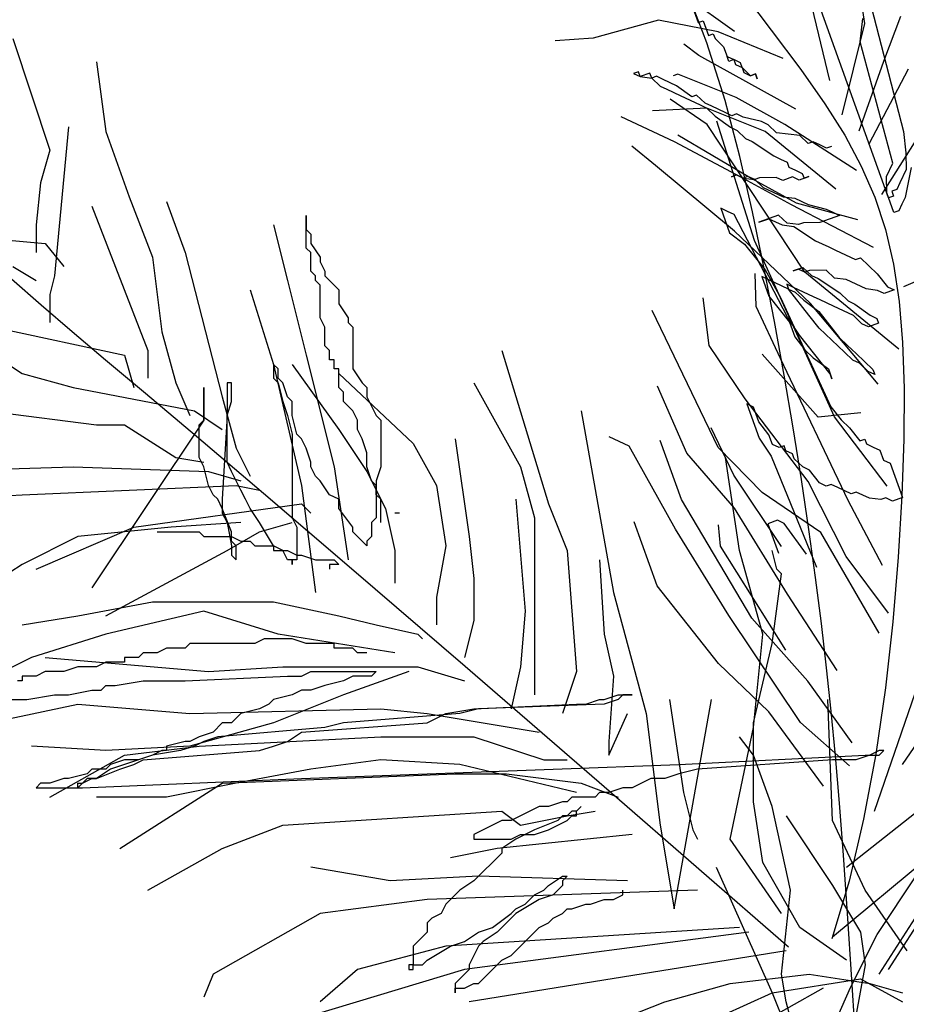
# Model space of a CAD drawing. Extents: x 19.14 to 21.15, y -12.74 to -11.
# Tile 5 of 8: x 19.71 to 20.19, y -11.86 to -11.33. Entities that reach past the tile are written whole.
import ezdxf

# ---------------------------------------------------------------- set-up
doc = ezdxf.new("R2010")
doc.units = 0
doc.header["$MEASUREMENT"] = 0
doc.layers.get('0').update_dxf_attribs({"linetype": 'CONTINUOUS'})
doc.layers.add('DIBUJO', color=5, linetype='CONTINUOUS')

# ---------------------------------------------------------------- blocks, each defined once
blk = doc.blocks.new('ARBPPAL2')
at = {"layer": 'DIBUJO'}
for p, q in [((0.09985, 0.42813), (0.0574, 0.60425)), ((0.13161, 0.36479), (0.04872, 0.59515)), ((0.11869, 0.45883), (0.11234, 0.50141)), ((0.1171, 0.48817), (0.13965, 0.40058)), ((0.04851, 0.45451), (0.0123, 0.48036)), ((0.03356, 0.4484), (0.02112, 0.48059)), ((0.04914, 0.48077), (0.0683, 0.4553)), ((0.02596, 0.46733), (0.02882, 0.45939)), ((0.12896, 0.4386), (0.13817, 0.46285)), ((0.00743, 0.46067), (-0.02792, 0.45094)), ((0.03962, 0.4543), (0.00743, 0.46067)), ((0.02882, 0.45939), (0.03146, 0.46034)), ((0.03146, 0.46034), (0.03432, 0.4524)), ((0.10652, 0.40959), (0.11869, 0.45883)), ((0.11626, 0.44899), (0.11774, 0.46148)), ((0.03432, 0.4524), (0.03697, 0.45335)), ((0.03697, 0.45335), (0.03792, 0.4507)), ((0.07466, 0.44), (0.03962, 0.4543)), ((0.0683, 0.4553), (0.08414, 0.43397)), ((-0.34109, 0.45074), (-0.32098, 0.39044)), ((-0.02792, 0.45094), (-0.04835, 0.44956)), ((0.02924, 0.4416), (0.02109, 0.44764)), ((0.04338, 0.41731), (0.03356, 0.4484)), ((0.03792, 0.4507), (0.04247, 0.44636)), ((0.13383, 0.38353), (0.11626, 0.44899)), ((0.08154, 0.41257), (0.02924, 0.4416)), ((0.04247, 0.44636), (0.04438, 0.44106)), ((-0.29584, 0.43818), (-0.29081, 0.40049)), ((0.04438, 0.44106), (0.04798, 0.43937)), ((0.04533, 0.43842), (0.04438, 0.44106)), ((0.04798, 0.43937), (0.04533, 0.43842)), ((0.04798, 0.43937), (0.04893, 0.43672)), ((0.05158, 0.43767), (0.04798, 0.43937)), ((0.04893, 0.43672), (0.05253, 0.43503)), ((0.05253, 0.43503), (0.05158, 0.43767)), ((0.11562, 0.40091), (0.12896, 0.4386)), ((-0.00347, 0.43282), (-0.00612, 0.43187)), ((-0.00612, 0.43187), (-0.00252, 0.43017)), ((-0.00252, 0.43017), (-0.00347, 0.43282)), ((0.00278, 0.43208), (-0.00252, 0.43017)), ((0.00373, 0.42943), (0.00278, 0.43208)), ((0.01791, 0.43154), (0.01527, 0.43059)), ((0.04936, 0.41893), (0.01791, 0.43154)), ((0.05253, 0.43503), (0.05348, 0.43238)), ((0.05708, 0.43068), (0.05253, 0.43503)), ((0.05348, 0.43238), (0.05708, 0.43068)), ((0.05708, 0.43068), (0.05973, 0.43163)), ((0.05973, 0.43163), (0.05708, 0.43068)), ((0.05973, 0.43163), (0.06068, 0.42899)), ((0.06068, 0.42899), (0.05973, 0.43163)), ((0.08414, 0.43397), (0.09719, 0.41548)), ((0.12113, 0.39391), (0.14241, 0.43447)), ((-0.00252, 0.43017), (0.00373, 0.42943)), ((0.00638, 0.43038), (0.00373, 0.42943)), ((0.00373, 0.42943), (0.00828, 0.42508)), ((0.00998, 0.42868), (0.00638, 0.43038)), ((0.01717, 0.42529), (0.00998, 0.42868)), ((0.02533, 0.41925), (0.01717, 0.42529)), ((0.00828, 0.42508), (0.01188, 0.42339)), ((0.01188, 0.42339), (0.01908, 0.42)), ((0.01908, 0.42), (0.02988, 0.41491)), ((0.02797, 0.42021), (0.02533, 0.41925)), ((0.03252, 0.41586), (0.02797, 0.42021)), ((0.03369, 0.40432), (0.01379, 0.41809)), ((0.02988, 0.41491), (0.03348, 0.41322)), ((0.03612, 0.41417), (0.03252, 0.41586)), ((0.05132, 0.38699), (0.04338, 0.41731)), ((0.0755, 0.40441), (0.04936, 0.41893)), ((0.09719, 0.41548), (0.10795, 0.39851)), ((0.03348, 0.41322), (0.00415, 0.41164)), ((0.03348, 0.41322), (0.03803, 0.40887)), ((0.06492, 0.4006), (0.03348, 0.41322)), ((0.04332, 0.41078), (0.03612, 0.41417)), ((0.04692, 0.40908), (0.04332, 0.41078)), ((0.04957, 0.41003), (0.04692, 0.40908)), ((0.05317, 0.40834), (0.04957, 0.41003)), ((0.01612, 0.39501), (-0.01268, 0.40857)), ((0.0863, 0.32456), (0.03369, 0.40432)), ((0.03803, 0.40887), (0.04618, 0.40283)), ((0.0592, 0.34172), (0.03898, 0.40622)), ((0.06301, 0.4059), (0.05317, 0.40834)), ((0.06661, 0.4042), (0.06301, 0.4059)), ((0.07116, 0.39986), (0.06661, 0.4042)), ((0.11435, 0.37951), (0.0755, 0.40441)), ((0.12801, 0.36648), (0.15458, 0.40894)), ((-0.31093, 0.403), (-0.31847, 0.3226)), ((-0.29081, 0.40049), (-0.27825, 0.36531)), ((0.04618, 0.40283), (0.04978, 0.40114)), ((0.04978, 0.40114), (0.05433, 0.39679)), ((0.10303, 0.36946), (0.06492, 0.4006)), ((0.08365, 0.39837), (0.07116, 0.39986)), ((0.13965, 0.40058), (0.14082, 0.38904)), ((0.04946, 0.3771), (0.01612, 0.39501)), ((0.05571, 0.37636), (0.01781, 0.39861)), ((0.05433, 0.39679), (0.05793, 0.3951)), ((0.05793, 0.3951), (0.06968, 0.38736)), ((0.08821, 0.39403), (0.08365, 0.39837)), ((0.09085, 0.39498), (0.08821, 0.39403)), ((0.09445, 0.39329), (0.09085, 0.39498)), ((0.10795, 0.39851), (0.11687, 0.38191)), ((-0.32098, 0.39044), (-0.32601, 0.37285)), ((0.00574, 0.3823), (-0.00696, 0.39268)), ((0.09805, 0.39159), (0.09445, 0.39329)), ((0.1007, 0.39254), (0.09805, 0.39159)), ((0.14082, 0.38904), (0.14103, 0.38014)), ((0.05808, 0.35711), (0.05132, 0.38699)), ((0.06968, 0.38736), (0.07328, 0.38567)), ((0.07328, 0.38567), (0.07688, 0.38397)), ((0.07688, 0.38397), (0.07783, 0.38133)), ((0.13045, 0.37633), (0.13383, 0.38353)), ((0.0484, 0.34681), (0.00574, 0.3823)), ((0.07783, 0.38133), (0.08143, 0.37963)), ((0.08143, 0.37963), (0.08503, 0.37793)), ((0.08503, 0.37793), (0.08598, 0.37529)), ((0.11687, 0.38191), (0.12415, 0.36508)), ((0.14103, 0.38014), (0.13764, 0.37294)), ((0.14368, 0.38109), (0.1405, 0.365)), ((-0.32601, 0.37285), (-0.32852, 0.35024)), ((0.04946, 0.3771), (0.04682, 0.37615)), ((0.04682, 0.37615), (0.04946, 0.3771)), ((0.05306, 0.3754), (0.04946, 0.3771)), ((0.04946, 0.3771), (0.05306, 0.3754)), ((0.07921, 0.36089), (0.04946, 0.3771)), ((0.05571, 0.37636), (0.05306, 0.3754)), ((0.05306, 0.3754), (0.05931, 0.37466)), ((0.05931, 0.37466), (0.05571, 0.37636)), ((0.08186, 0.36184), (0.05571, 0.37636)), ((0.06195, 0.37561), (0.05931, 0.37466)), ((0.05931, 0.37466), (0.06386, 0.37032)), ((0.07085, 0.37582), (0.06195, 0.37561)), ((0.07445, 0.37413), (0.07085, 0.37582)), ((0.07974, 0.37603), (0.07445, 0.37413)), ((0.08334, 0.37433), (0.07974, 0.37603)), ((0.08863, 0.37624), (0.08334, 0.37433)), ((0.08598, 0.37529), (0.08863, 0.37624)), ((0.13066, 0.36744), (0.13045, 0.37633)), ((0.13764, 0.37294), (0.13595, 0.36934)), ((0.06386, 0.37032), (0.07466, 0.36523)), ((0.13447, 0.35685), (0.13066, 0.36744)), ((0.13595, 0.36934), (0.1333, 0.36839)), ((0.1333, 0.36839), (0.13426, 0.36574)), ((-0.27825, 0.36531), (-0.26568, 0.33265)), ((-0.25813, 0.3628), (-0.24808, 0.33516)), ((0.07466, 0.36523), (0.0809, 0.36449)), ((0.0809, 0.36449), (0.0881, 0.3611)), ((0.11499, 0.35283), (0.08186, 0.36184)), ((0.12415, 0.36508), (0.1299, 0.34758)), ((0.13426, 0.36574), (0.13161, 0.36479)), ((0.1405, 0.365), (0.13881, 0.3614)), ((-0.29836, 0.36029), (-0.26819, 0.2824)), ((0.04459, 0.3574), (0.04099, 0.3591)), ((0.04099, 0.3591), (0.04576, 0.34586)), ((0.04819, 0.35571), (0.04459, 0.3574)), ((0.06427, 0.32743), (0.05808, 0.35711)), ((0.12335, 0.33789), (0.07921, 0.36089)), ((0.0881, 0.3611), (0.09795, 0.35866)), ((0.09795, 0.35866), (0.10155, 0.35696)), ((0.10155, 0.35696), (0.10515, 0.35527)), ((0.13711, 0.3578), (0.13447, 0.35685)), ((0.13881, 0.3614), (0.13711, 0.3578)), ((-0.18272, 0.33767), (-0.18272, 0.35526)), ((-0.18272, 0.35526), (-0.18272, 0.34773)), ((0.07709, 0.30031), (0.04819, 0.35571)), ((0.07222, 0.35538), (0.06164, 0.35157)), ((0.06164, 0.35157), (0.06693, 0.35348)), ((0.06693, 0.35348), (0.07413, 0.35009)), ((0.07677, 0.35104), (0.07222, 0.35538)), ((0.08302, 0.3503), (0.07677, 0.35104)), ((0.08567, 0.35125), (0.08302, 0.3503)), ((0.09456, 0.35146), (0.08567, 0.35125)), ((0.10515, 0.35527), (0.09456, 0.35146)), ((-0.43914, 0.35024), (-0.3235, 0.34019)), ((-0.32852, 0.35024), (-0.32852, 0.33516)), ((-0.20031, 0.35024), (-0.19277, 0.32009)), ((-0.18272, 0.34773), (-0.1802, 0.34521)), ((0.04576, 0.34586), (0.05391, 0.33982)), ((0.08937, 0.30772), (0.0484, 0.34681)), ((0.07413, 0.35009), (0.08037, 0.34934)), ((0.08037, 0.34934), (0.09212, 0.34161)), ((0.1299, 0.34758), (0.13424, 0.32897)), ((-0.1802, 0.34521), (-0.1802, 0.34019)), ((0.10239, 0.24661), (0.0592, 0.34172)), ((0.09212, 0.34161), (0.09932, 0.33822)), ((-0.3235, 0.34019), (-0.31344, 0.32762)), ((-0.24808, 0.33516), (-0.22797, 0.25727)), ((-0.1802, 0.33516), (-0.18272, 0.33767)), ((-0.1802, 0.34019), (-0.17517, 0.33265)), ((-0.1802, 0.32511), (-0.1802, 0.33516)), ((0.05391, 0.33982), (0.06492, 0.32584)), ((0.09932, 0.33822), (0.10292, 0.33652)), ((0.10292, 0.33652), (0.11372, 0.33144)), ((0.13987, 0.31692), (0.18655, 0.33671)), ((-0.26568, 0.33265), (-0.26065, 0.29245)), ((-0.17517, 0.33265), (-0.17517, 0.33014)), ((-0.17517, 0.33014), (-0.17266, 0.32511)), ((0.11372, 0.33144), (0.11637, 0.33239)), ((0.11637, 0.33239), (0.12092, 0.32804)), ((-0.34109, 0.32762), (-0.32852, 0.32009)), ((-0.17769, 0.3226), (-0.1802, 0.32511)), ((-0.17266, 0.32511), (-0.17266, 0.3226)), ((0.07, 0.29801), (0.06427, 0.32743)), ((0.06492, 0.32584), (0.07328, 0.3109)), ((0.08006, 0.3253), (0.08535, 0.32721)), ((0.0827, 0.32626), (0.08006, 0.3253)), ((0.0863, 0.32456), (0.0827, 0.32626)), ((0.08535, 0.32721), (0.0899, 0.32286)), ((0.08895, 0.32551), (0.0863, 0.32456)), ((0.13712, 0.28303), (0.0863, 0.32456)), ((0.09784, 0.32572), (0.08895, 0.32551)), ((0.10239, 0.32138), (0.09784, 0.32572)), ((0.12092, 0.32804), (0.12547, 0.3237)), ((0.13424, 0.32897), (0.13727, 0.30881)), ((-0.32579, 0.30684), (-0.34176, 0.32091)), ((-0.31847, 0.3226), (-0.32098, 0.31255)), ((-0.19277, 0.32009), (-0.18272, 0.27988)), ((-0.17769, 0.32009), (-0.17769, 0.3226)), ((-0.17517, 0.31757), (-0.17769, 0.32009)), ((-0.17266, 0.3226), (-0.16512, 0.31506)), ((0.06005, 0.30614), (0.05963, 0.32393)), ((0.07762, 0.31546), (0.06323, 0.32224)), ((0.06323, 0.32224), (0.06704, 0.31165)), ((0.0899, 0.32286), (0.0935, 0.32117)), ((0.0935, 0.32117), (0.10525, 0.31343)), ((0.10864, 0.32063), (0.10239, 0.32138)), ((0.11944, 0.31555), (0.10864, 0.32063)), ((0.12547, 0.3237), (0.13098, 0.31671)), ((-0.21288, 0.31506), (-0.20031, 0.27486)), ((-0.17517, 0.29999), (-0.17517, 0.31757)), ((-0.16512, 0.31506), (-0.16512, 0.30752)), ((0.08027, 0.31641), (0.07667, 0.3181)), ((0.07667, 0.3181), (0.07762, 0.31546)), ((0.07762, 0.31546), (0.08122, 0.31376)), ((0.08863, 0.30147), (0.07762, 0.31546)), ((0.09107, 0.31132), (0.08027, 0.31641)), ((0.08122, 0.31376), (0.08577, 0.30942)), ((0.12568, 0.31481), (0.11944, 0.31555)), ((0.12928, 0.31311), (0.12568, 0.31481)), ((0.13458, 0.31501), (0.12928, 0.31311)), ((0.13098, 0.31671), (0.13458, 0.31501)), ((-0.32098, 0.31255), (-0.32098, 0.29747)), ((0.03475, 0.28507), (0.03147, 0.31081)), ((0.06704, 0.31165), (0.07805, 0.29766)), ((0.07328, 0.3109), (0.10049, 0.25191)), ((0.08577, 0.30942), (0.09392, 0.30338)), ((0.09467, 0.30963), (0.09107, 0.31132)), ((0.10186, 0.30623), (0.09467, 0.30963)), ((0.10525, 0.31343), (0.1098, 0.30909)), ((0.1098, 0.30909), (0.1134, 0.3074)), ((0.13727, 0.30881), (0.13913, 0.28664)), ((-0.30903, 0.2924), (-0.32579, 0.30684)), ((-0.16512, 0.30752), (-0.16009, 0.29999)), ((0.03962, 0.23), (0.00405, 0.30393)), ((0.07318, 0.27797), (0.06005, 0.30614)), ((0.126, 0.26408), (0.08937, 0.30772)), ((0.09392, 0.30338), (0.10493, 0.2894)), ((0.11266, 0.30115), (0.10186, 0.30623)), ((0.1134, 0.3074), (0.12155, 0.30136)), ((-0.17266, 0.29496), (-0.17517, 0.29999)), ((-0.16009, 0.29999), (-0.16009, 0.29747)), ((0.07529, 0.26898), (0.07, 0.29801)), ((0.08355, 0.29067), (0.07709, 0.30031)), ((0.09414, 0.29448), (0.08863, 0.30147)), ((0.11721, 0.2968), (0.11266, 0.30115)), ((0.12155, 0.30136), (0.12515, 0.29966)), ((0.12515, 0.29966), (0.12611, 0.29701)), ((-0.35115, 0.29496), (-0.28076, 0.27988)), ((-0.29099, 0.27713), (-0.30903, 0.2924)), ((-0.26065, 0.29245), (-0.25311, 0.26481)), ((-0.17266, 0.28491), (-0.17266, 0.29496)), ((-0.16009, 0.29747), (-0.15758, 0.29496)), ((-0.15758, 0.29496), (-0.15758, 0.27235)), ((0.07805, 0.29766), (0.0809, 0.28972)), ((0.10779, 0.28145), (0.09414, 0.29448)), ((0.12081, 0.29511), (0.11721, 0.2968)), ((0.12611, 0.29701), (0.12081, 0.29511)), ((0.0809, 0.28972), (0.08641, 0.28273)), ((0.10007, 0.2697), (0.08355, 0.29067)), ((0.10493, 0.2894), (0.10949, 0.28505)), ((-0.26819, 0.2824), (-0.26819, 0.26732)), ((-0.17015, 0.2824), (-0.17266, 0.28491)), ((-0.17015, 0.27737), (-0.17015, 0.2824)), ((-0.07713, 0.2824), (-0.05199, 0.19948)), ((0.05412, 0.25616), (0.03475, 0.28507)), ((0.08641, 0.28273), (0.09096, 0.27839)), ((0.10949, 0.28505), (0.11404, 0.28071)), ((0.13913, 0.28664), (0.13992, 0.26203)), ((-0.35115, 0.27988), (-0.33607, 0.26983)), ((-0.26949, 0.25905), (-0.29099, 0.27713)), ((-0.28076, 0.27988), (-0.27573, 0.2623)), ((-0.18272, 0.27988), (-0.16763, 0.21958)), ((-0.16763, 0.27737), (-0.17015, 0.27737)), ((-0.16763, 0.27235), (-0.16763, 0.27737)), ((0.0935, 0.2464), (0.06333, 0.28041)), ((0.1097, 0.20139), (0.07318, 0.27797)), ((0.09096, 0.27839), (0.09911, 0.27235)), ((0.11235, 0.27711), (0.10779, 0.28145)), ((0.11594, 0.27541), (0.11235, 0.27711)), ((0.11404, 0.28071), (0.12314, 0.27202)), ((-0.1978, 0.27235), (-0.20031, 0.27486)), ((-0.20031, 0.27486), (-0.20031, 0.26732)), ((-0.20031, 0.27486), (-0.18523, 0.20953)), ((-0.1978, 0.26732), (-0.1978, 0.27235)), ((-0.19026, 0.27486), (-0.16512, 0.23968)), ((-0.16512, 0.27235), (-0.16763, 0.27235)), ((-0.16512, 0.2623), (-0.16512, 0.27235)), ((-0.15758, 0.27235), (-0.15255, 0.26481)), ((0.09911, 0.27235), (0.10102, 0.26705)), ((0.1205, 0.27107), (0.11594, 0.27541)), ((0.12314, 0.27202), (0.1241, 0.26937)), ((-0.33607, 0.26983), (-0.30841, 0.2623)), ((-0.20031, 0.26732), (-0.1978, 0.26481)), ((-0.19529, 0.26481), (-0.1978, 0.26732)), ((-0.16512, 0.26983), (-0.1249, 0.23214)), ((0.08015, 0.2405), (0.07529, 0.26898)), ((0.10102, 0.26705), (0.10007, 0.2697)), ((0.1241, 0.26937), (0.1205, 0.27107)), ((-0.30841, 0.2623), (-0.24305, 0.24973)), ((-0.25311, 0.26481), (-0.24556, 0.24722)), ((-0.23802, 0.24471), (-0.23802, 0.2623)), ((-0.23802, 0.2623), (-0.23802, 0.24471)), ((-0.22294, 0.26481), (-0.22545, 0.26481)), ((-0.22545, 0.26481), (-0.22545, 0.24722)), ((-0.22294, 0.25476), (-0.22294, 0.26481)), ((-0.1978, 0.26481), (-0.19529, 0.25476)), ((-0.19277, 0.25727), (-0.19529, 0.26481)), ((-0.1626, 0.25978), (-0.16512, 0.2623)), ((-0.15255, 0.26481), (-0.15004, 0.2623)), ((-0.15004, 0.2623), (-0.15004, 0.25727)), ((-0.09222, 0.26481), (-0.06708, 0.21958)), ((0.02279, 0.22694), (0.0068, 0.26306)), ((0.13992, 0.26203), (0.13976, 0.23453)), ((-0.24193, 0.23582), (-0.26949, 0.25905)), ((-0.22797, 0.25727), (-0.22043, 0.22963)), ((-0.19026, 0.25476), (-0.19277, 0.25727)), ((-0.1626, 0.25476), (-0.1626, 0.25978)), ((-0.15004, 0.25727), (-0.14752, 0.25224)), ((0.0881, 0.21156), (0.05412, 0.25616)), ((-0.37377, 0.25224), (-0.29584, 0.24219)), ((-0.22545, 0.24722), (-0.22294, 0.25476)), ((-0.19529, 0.25476), (-0.19277, 0.24722)), ((-0.19026, 0.24722), (-0.19026, 0.25476)), ((-0.15758, 0.24973), (-0.1626, 0.25476)), ((-0.14752, 0.25224), (-0.14501, 0.24722)), ((0.05867, 0.25181), (0.05508, 0.25351)), ((0.05508, 0.25351), (0.06174, 0.23497)), ((0.06153, 0.24387), (0.05867, 0.25181)), ((0.10049, 0.25191), (0.10599, 0.24492)), ((-0.23802, 0.24471), (-0.29836, 0.15425)), ((-0.24305, 0.24973), (-0.22797, 0.23968)), ((-0.24054, 0.24219), (-0.23802, 0.24471)), ((-0.22545, 0.24722), (-0.22797, 0.20199)), ((-0.22545, 0.22209), (-0.22545, 0.24722)), ((-0.19277, 0.24722), (-0.19026, 0.23717)), ((-0.18774, 0.23717), (-0.19026, 0.24722)), ((-0.15506, 0.24471), (-0.15758, 0.24973)), ((-0.15506, 0.23968), (-0.15506, 0.24471)), ((-0.14501, 0.24722), (-0.14249, 0.24471)), ((-0.14249, 0.24471), (-0.14249, 0.21958)), ((-0.03439, 0.24973), (-0.0168, 0.15174)), ((0.11658, 0.24873), (0.0935, 0.2464)), ((0.13087, 0.20901), (0.10239, 0.24661)), ((0.10599, 0.24492), (0.11055, 0.24057)), ((-0.29584, 0.24219), (-0.28076, 0.24219)), ((-0.28076, 0.24219), (-0.25311, 0.22461)), ((-0.24054, 0.22461), (-0.24054, 0.24219)), ((-0.16512, 0.23968), (-0.15004, 0.21707)), ((-0.15255, 0.23466), (-0.15506, 0.23968)), ((0.04798, 0.21507), (0.03581, 0.2406)), ((0.06704, 0.23688), (0.06153, 0.24387)), ((0.08457, 0.21271), (0.08015, 0.2405)), ((0.11055, 0.24057), (0.11605, 0.23358)), ((-0.20572, 0.20509), (-0.24193, 0.23582)), ((-0.19026, 0.23717), (-0.19026, 0.19194)), ((-0.18523, 0.23466), (-0.18774, 0.23717)), ((-0.18272, 0.22963), (-0.18523, 0.23466)), ((-0.15004, 0.22712), (-0.15255, 0.23466)), ((-0.10227, 0.23466), (-0.09473, 0.18189)), ((-0.00844, 0.23065), (-0.01924, 0.23574)), ((0.06174, 0.23497), (0.0682, 0.22534)), ((0.06894, 0.23158), (0.06704, 0.23688)), ((0.11605, 0.23358), (0.1187, 0.23453)), ((0.1187, 0.23453), (0.11965, 0.23189)), ((0.13976, 0.23453), (0.13874, 0.20391)), ((-0.22043, 0.22963), (-0.21288, 0.21455)), ((-0.1802, 0.22209), (-0.18272, 0.22963)), ((-0.1249, 0.23214), (-0.11233, 0.20953)), ((0.01665, 0.18585), (-0.00844, 0.23065)), ((0.01982, 0.20195), (0.00839, 0.23372)), ((0.06333, 0.20564), (0.03962, 0.23)), ((0.07254, 0.22989), (0.06894, 0.23158)), ((0.07519, 0.23084), (0.07254, 0.22989)), ((0.07614, 0.22819), (0.07519, 0.23084)), ((0.11965, 0.23189), (0.12325, 0.23019)), ((0.12325, 0.23019), (0.12685, 0.2285)), ((-0.25311, 0.22461), (-0.23802, 0.22209)), ((-0.23802, 0.21958), (-0.24054, 0.22461)), ((-0.15004, 0.21958), (-0.15004, 0.22712)), ((0.04841, 0.19728), (0.02279, 0.22694)), ((0.05108, 0.17435), (0.04354, 0.22461)), ((0.0682, 0.22534), (0.09276, 0.16539)), ((0.07974, 0.2265), (0.07614, 0.22819)), ((0.08069, 0.22385), (0.07974, 0.2265)), ((0.08525, 0.21951), (0.08069, 0.22385)), ((0.12685, 0.2285), (0.12875, 0.2232)), ((-0.38886, 0.21707), (-0.30841, 0.21958)), ((-0.30841, 0.21958), (-0.23551, 0.21707)), ((-0.23551, 0.20953), (-0.23802, 0.21958)), ((-0.22294, 0.21707), (-0.22545, 0.22209)), ((-0.1802, 0.21958), (-0.1802, 0.22209)), ((-0.17769, 0.21455), (-0.1802, 0.21958)), ((-0.16763, 0.21958), (-0.16009, 0.16933)), ((-0.14752, 0.21204), (-0.15004, 0.21958)), ((-0.14249, 0.21958), (-0.14501, 0.21204)), ((-0.06708, 0.21958), (-0.05953, 0.19194)), ((0.08885, 0.21781), (0.08525, 0.21951)), ((0.12875, 0.2232), (0.13235, 0.2215)), ((0.13235, 0.2215), (0.13902, 0.20297)), ((-0.23551, 0.21707), (-0.21791, 0.21204)), ((-0.21791, 0.20702), (-0.22294, 0.21707)), ((-0.17517, 0.21204), (-0.17769, 0.21455)), ((-0.15004, 0.21707), (-0.13998, 0.19697)), ((0.07381, 0.17651), (0.04798, 0.21507)), ((0.08857, 0.18575), (0.08457, 0.21271)), ((0.09435, 0.21082), (0.08885, 0.21781)), ((-0.33607, 0.2045), (-0.22043, 0.20953)), ((-0.23299, 0.2045), (-0.23551, 0.20953)), ((-0.22043, 0.20953), (-0.20786, 0.20702)), ((-0.18523, 0.20953), (-0.17769, 0.15174)), ((-0.17015, 0.2045), (-0.17517, 0.21204)), ((-0.14501, 0.20953), (-0.14752, 0.21204)), ((-0.14501, 0.21204), (-0.14501, 0.19194)), ((-0.14501, 0.2045), (-0.14501, 0.20953)), ((-0.11233, 0.20953), (-0.1073, 0.17687)), ((0.10864, 0.1711), (0.0881, 0.21156)), ((0.09795, 0.20912), (0.09435, 0.21082)), ((0.1006, 0.21008), (0.09795, 0.20912)), ((0.1042, 0.20838), (0.1006, 0.21008)), ((0.11139, 0.20499), (0.1042, 0.20838)), ((-0.3788, 0.20199), (-0.33607, 0.2045)), ((-0.23048, 0.20199), (-0.23299, 0.2045)), ((-0.22797, 0.19697), (-0.23048, 0.20199)), ((-0.22797, 0.20199), (-0.22797, 0.19445)), ((-0.2154, 0.20199), (-0.21791, 0.20702)), ((-0.21288, 0.19697), (-0.2154, 0.20199)), ((-0.15826, 0.16452), (-0.20572, 0.20509)), ((-0.16512, 0.20199), (-0.17015, 0.2045)), ((-0.16512, 0.19697), (-0.16512, 0.20199)), ((-0.14249, 0.20199), (-0.14501, 0.2045)), ((-0.14249, 0.18943), (-0.14249, 0.20199)), ((-0.06959, 0.20199), (-0.06456, 0.14169)), ((0.09499, 0.18413), (0.06333, 0.20564)), ((0.11404, 0.20594), (0.11139, 0.20499)), ((0.11764, 0.20425), (0.11404, 0.20594)), ((0.12124, 0.20255), (0.11764, 0.20425)), ((0.12748, 0.20181), (0.12124, 0.20255)), ((0.12398, 0.03364), (0.1818, 0.20199)), ((0.13013, 0.20276), (0.12748, 0.20181)), ((0.13373, 0.20106), (0.13013, 0.20276)), ((0.13902, 0.20297), (0.13373, 0.20106)), ((0.13874, 0.20391), (0.1368, 0.17077)), ((-0.27573, 0.18692), (-0.18523, 0.19948)), ((-0.22294, 0.1844), (-0.22797, 0.19697)), ((-0.20786, 0.18943), (-0.21288, 0.19697)), ((-0.18523, 0.19948), (-0.1802, 0.19445)), ((-0.15758, 0.18692), (-0.16512, 0.19697)), ((-0.13998, 0.19697), (-0.13495, 0.17435)), ((-0.05199, 0.19948), (-0.04194, 0.17435)), ((0.05783, 0.13786), (0.01982, 0.20195)), ((0.0771, 0.15078), (0.04841, 0.19728)), ((0.12833, 0.16622), (0.1097, 0.20139)), ((-0.22797, 0.19445), (-0.22545, 0.18943)), ((-0.19026, 0.19194), (-0.18774, 0.18692)), ((-0.14501, 0.19194), (-0.14752, 0.18943)), ((-0.13244, 0.19445), (-0.13495, 0.19445)), ((-0.05953, 0.19194), (-0.05953, 0.11907)), ((-0.32852, 0.1643), (-0.27573, 0.18692)), ((-0.25562, 0.18692), (-0.3059, 0.18189)), ((-0.21791, 0.18943), (-0.25562, 0.18692)), ((-0.22545, 0.18943), (-0.22294, 0.17687)), ((-0.20031, 0.17687), (-0.20786, 0.18943)), ((-0.20786, 0.1844), (-0.19026, 0.18943)), ((-0.18774, 0.18692), (-0.18774, 0.16933)), ((-0.15758, 0.1844), (-0.15758, 0.18692)), ((-0.14752, 0.18943), (-0.14752, 0.18189)), ((0.0067, 0.15535), (-0.00569, 0.18978)), ((0.04089, 0.17663), (0.03973, 0.18817)), ((0.0717, 0.1907), (0.0664, 0.1888)), ((0.0664, 0.1888), (0.07212, 0.17291)), ((0.0753, 0.18901), (0.0717, 0.1907)), ((0.08726, 0.17238), (0.0753, 0.18901)), ((-0.3059, 0.18189), (-0.33607, 0.16681)), ((-0.26316, 0.1844), (-0.24054, 0.1844)), ((-0.24054, 0.1844), (-0.23802, 0.18189)), ((-0.23802, 0.18189), (-0.22294, 0.18189)), ((-0.22545, 0.17435), (-0.20786, 0.1844)), ((-0.22294, 0.17938), (-0.22294, 0.1844)), ((-0.22294, 0.18189), (-0.21791, 0.17938)), ((-0.15004, 0.17687), (-0.15758, 0.1844)), ((-0.14752, 0.18189), (-0.15004, 0.17938)), ((-0.09473, 0.18189), (-0.09222, 0.15928)), ((0.04534, 0.13935), (0.01665, 0.18585)), ((0.09216, 0.15976), (0.08857, 0.18575)), ((0.12653, 0.12969), (0.09499, 0.18413)), ((-0.22043, 0.17687), (-0.22294, 0.17938)), ((-0.22294, 0.17687), (-0.22294, 0.17184)), ((-0.22043, 0.16933), (-0.22043, 0.17687)), ((-0.21791, 0.17938), (-0.21288, 0.17938)), ((-0.21288, 0.17938), (-0.21037, 0.17687)), ((-0.21037, 0.17687), (-0.20031, 0.17687)), ((-0.19529, 0.17435), (-0.20031, 0.17687)), ((-0.20031, 0.17687), (-0.20031, 0.17435)), ((-0.15004, 0.17938), (-0.15004, 0.17687)), ((-0.1073, 0.17687), (-0.11233, 0.14923)), ((0.07604, 0.12049), (0.04089, 0.17663)), ((-0.29081, 0.13918), (-0.22545, 0.17435)), ((-0.22294, 0.17184), (-0.22043, 0.16933)), ((-0.20031, 0.17435), (-0.19277, 0.17435)), ((-0.19277, 0.16933), (-0.19529, 0.17435)), ((-0.19277, 0.17435), (-0.18774, 0.17184)), ((-0.18774, 0.17184), (-0.18523, 0.17184)), ((-0.18523, 0.17184), (-0.17769, 0.16933)), ((-0.13495, 0.17435), (-0.13495, 0.15676)), ((-0.04194, 0.17435), (-0.03691, 0.10902)), ((0.06365, 0.12912), (0.05108, 0.17435)), ((0.07119, 0.1643), (0.06868, 0.17435)), ((0.13161, 0.14049), (0.10864, 0.1711)), ((0.1368, 0.17077), (0.13386, 0.13592)), ((-0.33607, 0.16681), (-0.37126, 0.1442)), ((-0.19026, 0.16933), (-0.19277, 0.16933)), ((-0.18774, 0.16933), (-0.19026, 0.16933)), ((-0.19026, 0.16933), (-0.19026, 0.16681)), ((-0.19026, 0.16681), (-0.19026, 0.16933)), ((-0.17769, 0.16933), (-0.16763, 0.16933)), ((-0.16512, 0.16681), (-0.17015, 0.16681)), ((-0.17015, 0.16681), (-0.17015, 0.1643)), ((-0.16763, 0.16933), (-0.16512, 0.16681)), ((-0.02434, 0.16933), (-0.02183, 0.12912)), ((-0.09695, 0.11176), (-0.15826, 0.16452)), ((0.06868, 0.1241), (0.0737, 0.16179)), ((0.0737, 0.16179), (0.07119, 0.1643)), ((0.09534, 0.13488), (0.09216, 0.15976)), ((-0.09222, 0.15928), (-0.09222, 0.13666)), ((0.03973, 0.11341), (0.0067, 0.15535)), ((-0.11233, 0.14923), (-0.11233, 0.13415)), ((-0.0168, 0.15174), (0.0008, 0.08641)), ((0.10388, 0.10957), (0.0771, 0.15078)), ((-0.3059, 0.13918), (-0.26568, 0.14671)), ((-0.26568, 0.14671), (-0.20031, 0.14671)), ((-0.20031, 0.14671), (-0.16512, 0.13918)), ((-0.33607, 0.13415), (-0.3059, 0.13918)), ((-0.23802, 0.14169), (-0.29081, 0.12912)), ((-0.1978, 0.12912), (-0.23802, 0.14169)), ((-0.16512, 0.13918), (-0.14501, 0.13415)), ((-0.06456, 0.14169), (-0.06708, 0.11154)), ((0.08408, 0.08152), (0.04534, 0.13935)), ((-0.14501, 0.13415), (-0.12238, 0.12912)), ((-0.09222, 0.13666), (-0.09724, 0.11656)), ((0.088, 0.10386), (0.05783, 0.13786)), ((0.09813, 0.11109), (0.09534, 0.13488)), ((0.13386, 0.13592), (0.12983, 0.10019)), ((-0.29081, 0.12912), (-0.33104, 0.11656)), ((-0.13495, 0.11907), (-0.1978, 0.12912)), ((-0.12238, 0.12912), (-0.11987, 0.12661)), ((-0.02183, 0.12912), (-0.0168, 0.10651)), ((0.05862, 0.07887), (0.06365, 0.12912)), ((-0.24556, 0.1241), (-0.24808, 0.12159)), ((-0.21037, 0.1241), (-0.24556, 0.1241)), ((-0.20534, 0.12661), (-0.21037, 0.1241)), ((-0.19026, 0.12661), (-0.20534, 0.12661)), ((-0.18272, 0.1241), (-0.19026, 0.12661)), ((-0.16763, 0.1241), (-0.18272, 0.1241)), ((-0.16763, 0.12159), (-0.16763, 0.1241)), ((0.05862, 0.08138), (0.06868, 0.1241)), ((-0.2707, 0.11907), (-0.27322, 0.11656)), ((-0.26316, 0.11907), (-0.2707, 0.11907)), ((-0.25813, 0.12159), (-0.26316, 0.11907)), ((-0.24808, 0.12159), (-0.25813, 0.12159)), ((-0.15758, 0.12159), (-0.16763, 0.12159)), ((-0.15506, 0.11907), (-0.15758, 0.12159)), ((-0.15004, 0.11907), (-0.15506, 0.11907)), ((-0.05953, 0.11907), (-0.05953, 0.09646)), ((-0.33104, 0.11656), (-0.34612, 0.10902)), ((-0.3235, 0.11656), (-0.23551, 0.10902)), ((-0.29081, 0.11405), (-0.29584, 0.11154)), ((-0.28076, 0.11405), (-0.29081, 0.11405)), ((-0.28076, 0.11656), (-0.28076, 0.11405)), ((-0.27322, 0.11656), (-0.28076, 0.11656)), ((-0.01919, 0.04446), (-0.09695, 0.11176)), ((0.06704, 0.08735), (0.03973, 0.11341)), ((0.13907, 0.05877), (0.17677, 0.11405)), ((-0.32852, 0.10651), (-0.33607, 0.10651)), ((-0.33607, 0.10651), (-0.33607, 0.104)), ((-0.3235, 0.10902), (-0.32852, 0.10651)), ((-0.31344, 0.10902), (-0.3235, 0.10902)), ((-0.3059, 0.11154), (-0.31344, 0.10902)), ((-0.29584, 0.11154), (-0.3059, 0.11154)), ((-0.24808, 0.104), (-0.19277, 0.10651)), ((-0.23551, 0.10902), (-0.19529, 0.11154)), ((-0.19529, 0.11154), (-0.12238, 0.11154)), ((-0.19277, 0.10651), (-0.18523, 0.10651)), ((-0.18523, 0.10651), (-0.1802, 0.10902)), ((-0.1802, 0.10902), (-0.14501, 0.10902)), ((-0.12741, 0.10902), (-0.1626, 0.09646)), ((-0.15758, 0.10651), (-0.1626, 0.104)), ((-0.14752, 0.10651), (-0.15758, 0.10651)), ((-0.14501, 0.10902), (-0.14752, 0.10651)), ((-0.12238, 0.11154), (-0.09724, 0.104)), ((-0.06708, 0.11154), (-0.0721, 0.08892)), ((-0.03691, 0.10902), (-0.04445, 0.08641)), ((-0.0168, 0.10651), (-0.01931, 0.07133)), ((0.10062, 0.08762), (0.09813, 0.11109)), ((-0.33607, 0.104), (-0.33858, 0.104)), ((-0.29333, 0.09897), (-0.29081, 0.10149)), ((-0.29081, 0.10149), (-0.28579, 0.10149)), ((-0.28579, 0.10149), (-0.2707, 0.104)), ((-0.2707, 0.104), (-0.24808, 0.104)), ((-0.17266, 0.10149), (-0.1802, 0.09897)), ((-0.1626, 0.104), (-0.17266, 0.10149)), ((0.11193, 0.0706), (0.088, 0.10386)), ((-0.33355, 0.09395), (-0.31847, 0.09646)), ((-0.31847, 0.09646), (-0.31093, 0.09646)), ((-0.31093, 0.09646), (-0.29836, 0.09897)), ((-0.29836, 0.09897), (-0.29333, 0.09897)), ((-0.19026, 0.09646), (-0.20031, 0.09395)), ((-0.1626, 0.09646), (-0.20031, 0.08138)), ((-0.18523, 0.09897), (-0.19026, 0.09646)), ((-0.1802, 0.09897), (-0.18523, 0.09897)), ((-0.02183, 0.09395), (-0.01428, 0.09646)), ((-0.01428, 0.09646), (-0.00674, 0.09646)), ((-0.01177, 0.09646), (-0.01428, 0.09395)), ((-0.00674, 0.09646), (-0.01177, 0.09646)), ((0.12983, 0.10019), (0.12461, 0.06438)), ((-0.40143, 0.09395), (-0.33355, 0.09395)), ((-0.35366, 0.08138), (-0.3059, 0.09144)), ((-0.3059, 0.09144), (-0.24556, 0.08641)), ((-0.20283, 0.09144), (-0.20786, 0.08892)), ((-0.20031, 0.09395), (-0.20283, 0.09144)), ((-0.09222, 0.08892), (-0.03691, 0.09144)), ((-0.02183, 0.09144), (-0.0897, 0.08892)), ((-0.03691, 0.09144), (-0.03188, 0.09144)), ((-0.03188, 0.09144), (-0.02434, 0.09395)), ((-0.02434, 0.09395), (-0.02183, 0.09395)), ((-0.01428, 0.09395), (-0.02183, 0.09144)), ((0.01337, 0.09395), (0.02091, 0.04369)), ((0.01588, -0.01912), (0.036, 0.09395)), ((0.10136, 0.02862), (0.09884, 0.09395)), ((-0.24556, 0.08641), (-0.14249, 0.08892)), ((-0.21791, 0.08641), (-0.22294, 0.08138)), ((-0.20786, 0.08892), (-0.21791, 0.08641)), ((-0.09976, 0.08641), (-0.1626, 0.08138)), ((-0.14249, 0.08892), (-0.11735, 0.08641)), ((-0.11735, 0.08138), (-0.1073, 0.08641)), ((-0.11735, 0.08641), (-0.05702, 0.07636)), ((-0.1073, 0.08641), (-0.09222, 0.08892)), ((-0.0897, 0.08892), (-0.09976, 0.08641)), ((-0.01931, 0.0638), (-0.00926, 0.08641)), ((0.0008, 0.08641), (0.00834, 0.02611)), ((0.09647, 0.04709), (0.06704, 0.08735)), ((0.10289, 0.06356), (0.10062, 0.08762)), ((-0.20031, 0.08138), (-0.24556, 0.06882)), ((-0.22797, 0.08138), (-0.23299, 0.07636)), ((-0.22294, 0.08138), (-0.22797, 0.08138)), ((-0.18523, 0.07636), (-0.11735, 0.08138)), ((-0.1626, 0.08138), (-0.17266, 0.07887)), ((0.05862, 0.03867), (0.05862, 0.08138)), ((0.11044, 0.0581), (0.08408, 0.08152)), ((-0.23299, 0.07636), (-0.24054, 0.07385)), ((-0.17266, 0.07887), (-0.23048, 0.07385)), ((-0.19277, 0.07133), (-0.18523, 0.07636)), ((0.04605, 0.01857), (0.05862, 0.07887)), ((-0.24808, 0.07133), (-0.25813, 0.06882)), ((-0.24556, 0.07133), (-0.24808, 0.07133)), ((-0.24054, 0.07385), (-0.24556, 0.07133)), ((-0.23802, 0.07133), (-0.24305, 0.06882)), ((-0.24054, 0.06882), (-0.14249, 0.07385)), ((-0.23048, 0.07385), (-0.23802, 0.07133)), ((-0.20031, 0.06882), (-0.19277, 0.07133)), ((-0.14249, 0.07385), (-0.1249, 0.07385)), ((-0.1249, 0.07385), (-0.09222, 0.07385)), ((-0.09222, 0.07385), (-0.05451, 0.06128)), ((-0.01931, 0.07133), (-0.01931, 0.0638)), ((0.05862, 0.0638), (0.05108, 0.07385)), ((-0.29081, 0.06631), (-0.33104, 0.06882)), ((-0.32098, 0.04118), (-0.28076, 0.0638)), ((-0.24556, 0.06882), (-0.29081, 0.06631)), ((-0.28076, 0.0638), (-0.24054, 0.06882)), ((-0.26568, 0.0638), (-0.28076, 0.05877)), ((-0.26568, 0.0638), (-0.27322, 0.06128)), ((-0.2707, 0.06128), (-0.20786, 0.06631)), ((-0.26065, 0.06631), (-0.26568, 0.0638)), ((-0.25059, 0.06631), (-0.26568, 0.0638)), ((-0.25813, 0.06631), (-0.26065, 0.06631)), ((-0.25813, 0.06882), (-0.25813, 0.06631)), ((-0.24305, 0.06882), (-0.25059, 0.06631)), ((-0.20786, 0.06631), (-0.20031, 0.06882)), ((0.0184, 0.05877), (0.11895, 0.0638)), ((0.06868, 0.03616), (0.05862, 0.0638)), ((0.12147, 0.0638), (0.11393, 0.06128)), ((0.12461, 0.06438), (0.11813, 0.02932)), ((0.11895, 0.0638), (0.1265, 0.0638)), ((0.1265, 0.06631), (0.12147, 0.0638)), ((0.1265, 0.0638), (0.12901, 0.06631)), ((0.12901, 0.06631), (0.1265, 0.06631)), ((-0.2883, 0.05877), (-0.29081, 0.05626)), ((-0.28076, 0.06128), (-0.2883, 0.05877)), ((-0.28076, 0.05877), (-0.2883, 0.05626)), ((-0.28327, 0.05626), (-0.27573, 0.05877)), ((-0.27322, 0.06128), (-0.28076, 0.06128)), ((-0.27573, 0.05877), (-0.2707, 0.06128)), ((-0.14249, 0.06128), (-0.1802, 0.05626)), ((-0.09976, 0.05877), (-0.14249, 0.06128)), ((-0.03691, 0.04369), (-0.09976, 0.05877)), ((-0.05451, 0.06128), (-0.04194, 0.06128)), ((-0.04948, 0.05626), (0.0184, 0.05877)), ((0.10136, 0.06128), (0.02845, 0.05626)), ((0.11393, 0.06128), (0.10136, 0.06128)), ((0.10504, 0.03796), (0.10289, 0.06356)), ((-0.30087, 0.05375), (-0.31093, 0.05123)), ((-0.29836, 0.05626), (-0.30087, 0.05375)), ((-0.29081, 0.05626), (-0.29836, 0.05626)), ((-0.2883, 0.05626), (-0.29584, 0.05123)), ((-0.29584, 0.05123), (-0.28327, 0.05626)), ((-0.22797, 0.04872), (-0.10227, 0.05375)), ((-0.1802, 0.05626), (-0.22043, 0.04872)), ((-0.18523, 0.05123), (-0.11735, 0.05375)), ((-0.11735, 0.05375), (-0.04948, 0.05626)), ((-0.10227, 0.05375), (-0.07462, 0.05375)), ((-0.07462, 0.05375), (-0.03439, 0.04872)), ((0.0184, 0.05375), (0.01086, 0.05123)), ((0.02845, 0.05626), (0.0184, 0.05375)), ((-0.32601, 0.04872), (-0.32852, 0.04621)), ((-0.32098, 0.04872), (-0.32601, 0.04872)), ((-0.31344, 0.05123), (-0.32098, 0.04872)), ((-0.31093, 0.05123), (-0.31344, 0.05123)), ((-0.30087, 0.05123), (-0.3059, 0.04621)), ((-0.3059, 0.04621), (-0.3059, 0.04872)), ((-0.3059, 0.04872), (-0.30338, 0.04872)), ((-0.30338, 0.04872), (-0.29836, 0.05123)), ((-0.30338, 0.04621), (-0.18523, 0.05123)), ((-0.29584, 0.05123), (-0.30087, 0.05123)), ((-0.29836, 0.05123), (-0.29584, 0.05123)), ((-0.28327, 0.01354), (-0.22797, 0.04872)), ((-0.22043, 0.04872), (-0.25813, 0.04118)), ((-0.03439, 0.04872), (-0.01428, 0.04118)), ((0.00331, 0.05123), (-0.00674, 0.04621)), ((0.01086, 0.05123), (0.00331, 0.05123)), ((0.1089, 0.00349), (0.16923, 0.05123)), ((-0.32852, 0.04621), (-0.30338, 0.04621)), ((-0.02434, 0.04369), (-0.02685, 0.04118)), ((-0.01931, 0.04369), (-0.02434, 0.04369)), ((-0.01177, 0.04621), (-0.01931, 0.04369)), ((0.07763, -0.03973), (-0.01919, 0.04446)), ((-0.00674, 0.04621), (-0.01177, 0.04621)), ((0.02091, 0.04369), (0.02594, 0.02359)), ((-0.25813, 0.04118), (-0.29584, 0.04118)), ((-0.04445, 0.03867), (-0.05199, 0.03616)), ((-0.04194, 0.03867), (-0.04445, 0.03867)), ((-0.03942, 0.04118), (-0.04194, 0.03867)), ((-0.02685, 0.04118), (-0.03942, 0.04118)), ((0.06365, 0.00601), (0.05862, 0.03867)), ((0.10716, 0.0099), (0.10504, 0.03796)), ((-0.19529, 0.02611), (-0.07713, 0.03364)), ((-0.07713, 0.03364), (-0.06708, 0.02611)), ((-0.05702, 0.03616), (-0.0721, 0.02862)), ((-0.05199, 0.03616), (-0.05702, 0.03616)), ((-0.03942, 0.03364), (-0.04194, 0.03113)), ((-0.04194, 0.03113), (-0.02685, 0.03364)), ((-0.03691, 0.03364), (-0.03942, 0.03364)), ((-0.03691, 0.03364), (-0.03439, 0.03616)), ((-0.03439, 0.03616), (-0.03691, 0.03364)), ((-0.03691, 0.03113), (-0.03691, 0.03364)), ((0.07873, -0.00907), (0.06868, 0.03616)), ((-0.07713, 0.02862), (-0.08216, 0.02611)), ((-0.0721, 0.02862), (-0.07713, 0.02862)), ((-0.06708, 0.02611), (-0.04194, 0.03113)), ((-0.04696, 0.02862), (-0.05953, 0.02359)), ((-0.05199, 0.02359), (-0.04194, 0.02862)), ((-0.04445, 0.03113), (-0.04696, 0.02862)), ((-0.04194, 0.03113), (-0.04445, 0.03113)), ((-0.04194, 0.02862), (-0.03942, 0.03113)), ((-0.03942, 0.03113), (-0.03691, 0.03113)), ((0.07622, 0.03113), (0.10136, -0.00656)), ((0.11895, -0.00907), (0.10136, 0.02862)), ((0.10136, -0.0342), (0.17677, 0.02862)), ((0.11813, 0.02932), (0.11029, -0.00419)), ((-0.22797, 0.01354), (-0.19529, 0.02611)), ((-0.08216, 0.02611), (-0.09222, 0.02108)), ((-0.05953, 0.02359), (-0.06959, 0.01857)), ((-0.05953, 0.02108), (-0.05199, 0.02359)), ((0.00834, 0.02611), (0.01588, -0.01912)), ((0.02594, 0.02359), (0.02845, 0.01857)), ((-0.09222, 0.02108), (-0.09222, 0.01857)), ((-0.09222, 0.01857), (-0.0721, 0.01857)), ((-0.00674, 0.02108), (-0.07965, 0.01354)), ((-0.06959, 0.01857), (-0.07713, 0.01354)), ((-0.0721, 0.01857), (-0.06708, 0.02108)), ((-0.06708, 0.02108), (-0.05953, 0.02108)), ((0.0737, -0.02163), (0.04605, 0.01857)), ((-0.26819, -0.00907), (-0.22797, 0.01354)), ((-0.07965, 0.01354), (-0.10478, 0.00852)), ((-0.07713, 0.01103), (-0.08216, 0.00601)), ((-0.07713, 0.01354), (-0.07713, 0.01103)), ((-0.08216, 0.00601), (-0.08719, 0.00098)), ((0.08376, -0.02917), (0.06365, 0.00601)), ((0.10934, -0.02154), (0.10716, 0.0099)), ((-0.13747, -0.00405), (-0.1802, 0.00349)), ((-0.08719, 0.00098), (-0.09222, -0.00405)), ((0.03851, 0.00349), (0.06868, -0.06435)), ((-0.0897, -0.00153), (-0.13747, -0.00405)), ((-0.09222, -0.00405), (-0.09976, -0.00907)), ((-0.00926, -0.00405), (-0.0897, -0.00153)), ((-0.05199, -0.00656), (-0.04445, -0.00153)), ((-0.04445, -0.00153), (-0.04194, -0.00153)), ((-0.04194, -0.00153), (-0.04445, -0.00405)), ((-0.04445, -0.00405), (-0.04445, -0.00656)), ((0.11029, -0.00419), (0.101, -0.03532)), ((0.12535, -0.03291), (0.14684, -0.00069)), ((0.02845, -0.00907), (-0.11735, -0.0141)), ((-0.09976, -0.00907), (-0.10478, -0.0141)), ((-0.05953, -0.01158), (-0.05451, -0.00907)), ((-0.05451, -0.00907), (-0.05199, -0.00656)), ((-0.04445, -0.00656), (-0.04948, -0.01158)), ((-0.01177, -0.01158), (-0.01177, -0.00907)), ((0.0737, -0.0543), (0.07873, -0.00907)), ((0.10136, -0.00656), (0.11644, -0.03168)), ((0.14158, -0.04174), (0.11895, -0.00907)), ((-0.11735, -0.0141), (-0.17517, -0.02163)), ((-0.10478, -0.0141), (-0.1073, -0.01661)), ((-0.05702, -0.0141), (-0.06959, -0.02163)), ((-0.06456, -0.01661), (-0.06205, -0.0141)), ((-0.06205, -0.0141), (-0.05953, -0.01158)), ((-0.04948, -0.01158), (-0.05702, -0.0141)), ((-0.02937, -0.01661), (-0.02183, -0.0141)), ((-0.02183, -0.0141), (-0.0168, -0.0141)), ((-0.0168, -0.0141), (-0.01177, -0.01158)), ((-0.1073, -0.01661), (-0.10981, -0.02163)), ((-0.0721, -0.02163), (-0.06959, -0.01912)), ((-0.06959, -0.01912), (-0.06456, -0.01661)), ((-0.04445, -0.02163), (-0.04194, -0.01912)), ((-0.04194, -0.01912), (-0.03942, -0.01912)), ((-0.03942, -0.01912), (-0.03188, -0.01661)), ((-0.03188, -0.01661), (-0.02937, -0.01661)), ((0.1265, -0.0543), (0.14912, -0.01912)), ((0.13152, -0.05179), (0.15415, -0.01661)), ((-0.17517, -0.02163), (-0.23299, -0.0543)), ((-0.11484, -0.02415), (-0.11735, -0.02666)), ((-0.10981, -0.02163), (-0.11484, -0.02415)), ((-0.08216, -0.02917), (-0.0721, -0.02163)), ((-0.06959, -0.02163), (-0.07462, -0.02666)), ((-0.05199, -0.02666), (-0.04948, -0.02415)), ((-0.04948, -0.02415), (-0.04445, -0.02163)), ((0.11168, -0.05732), (0.10934, -0.02154)), ((-0.11735, -0.03168), (-0.12238, -0.03671)), ((-0.11735, -0.02666), (-0.11735, -0.03168)), ((0.05108, -0.02917), (-0.1073, -0.03922)), ((-0.09724, -0.03671), (-0.0897, -0.03168)), ((0.05611, -0.03168), (-0.09724, -0.05179)), ((-0.0897, -0.03168), (-0.08216, -0.02917)), ((-0.07965, -0.03168), (-0.08719, -0.03671)), ((-0.07462, -0.02666), (-0.07965, -0.03168)), ((-0.06205, -0.0342), (-0.05702, -0.02917)), ((-0.05702, -0.02917), (-0.05199, -0.02666)), ((0.1089, -0.04676), (0.08376, -0.02917)), ((0.11644, -0.03168), (0.11895, -0.04927)), ((-0.12238, -0.03671), (-0.1249, -0.03922)), ((-0.10478, -0.03922), (-0.09724, -0.03671)), ((-0.08719, -0.03671), (-0.0897, -0.03922)), ((-0.0721, -0.04425), (-0.06205, -0.0342)), ((0.11103, -0.06155), (0.12535, -0.03291)), ((-0.1073, -0.03922), (-0.15506, -0.05179)), ((-0.1249, -0.03922), (-0.1249, -0.04927)), ((-0.11735, -0.04676), (-0.10478, -0.03922)), ((0.07622, -0.04174), (-0.09473, -0.06937)), ((-0.0897, -0.03922), (-0.09222, -0.04425)), ((-0.11987, -0.04927), (-0.11735, -0.04676)), ((-0.09222, -0.04425), (-0.09473, -0.04927)), ((-0.08216, -0.05179), (-0.07713, -0.04676)), ((-0.07713, -0.04676), (-0.0721, -0.04425)), ((-0.09724, -0.05179), (-0.1802, -0.07691)), ((-0.15506, -0.05179), (-0.17517, -0.06937)), ((-0.1249, -0.04927), (-0.12741, -0.04927)), ((-0.12741, -0.04927), (-0.12741, -0.05179)), ((-0.12741, -0.05179), (-0.1249, -0.05179)), ((-0.1249, -0.05179), (-0.1249, -0.04927)), ((-0.1249, -0.04927), (-0.11987, -0.04927)), ((-0.09473, -0.05179), (-0.09976, -0.05681)), ((-0.09473, -0.04927), (-0.09473, -0.05179)), ((-0.0897, -0.05932), (-0.08216, -0.05179)), ((0.11895, -0.04927), (0.11393, -0.07691)), ((-0.23299, -0.0543), (-0.23802, -0.06686)), ((-0.09976, -0.05681), (-0.10227, -0.05932)), ((0.04605, -0.05932), (0.08879, -0.0543)), ((0.06868, -0.06435), (0.11644, -0.05681)), ((0.07622, -0.06937), (0.0737, -0.0543)), ((0.08879, -0.0543), (0.12147, -0.05932)), ((0.11428, -0.09834), (0.11168, -0.05732)), ((0.11644, -0.05681), (0.13907, -0.06937)), ((-0.10227, -0.05932), (-0.10227, -0.06435)), ((-0.10227, -0.06435), (-0.10227, -0.06184)), ((-0.10227, -0.06184), (-0.09724, -0.06184)), ((-0.09724, -0.06184), (-0.09222, -0.05932)), ((-0.09222, -0.05932), (-0.0897, -0.05932)), ((0.01086, -0.06937), (0.04605, -0.05932)), ((0.09633, -0.06184), (0.05611, -0.08445)), ((0.0967, -0.09378), (0.11103, -0.06155)), ((0.12147, -0.05932), (0.13907, -0.06435)), ((0.01337, -0.08948), (0.06868, -0.06435)), ((0.06868, -0.06435), (0.09633, -0.13219)), ((-0.03439, -0.08696), (0.01086, -0.06937)), ((0.08376, -0.09701), (0.07622, -0.06937))]:
    blk.add_line(p, q, dxfattribs=at)

msp = doc.modelspace()

# ---------------------------------------------------------------- block references
msp.add_blockref('ARBPPAL2', (20.04566, -11.79222))

doc.saveas('drawing.dxf')
